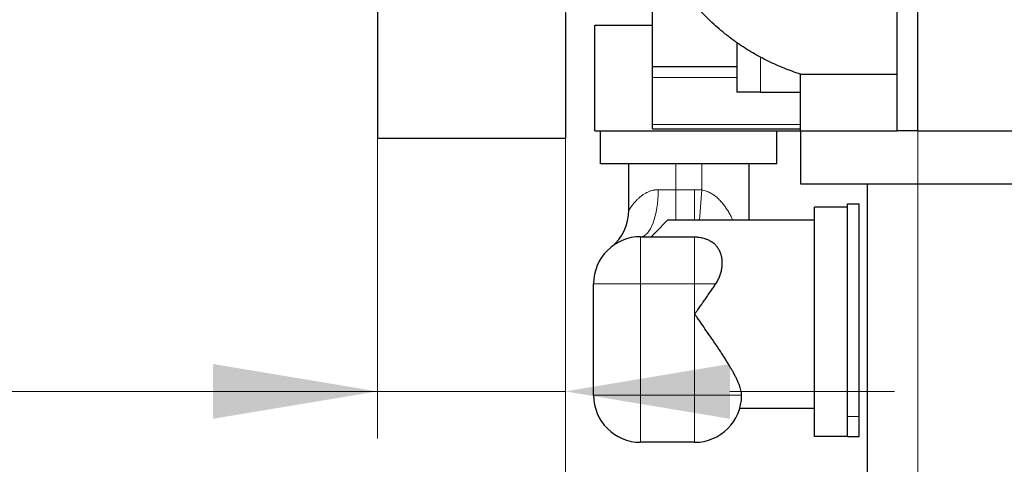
# Model space of a CAD drawing. Header units: inches. Extents: x 0 to 23760, y -13 to 16800.
# Tile 165 of 209: x 15915 to 16753, y 11255 to 11633. Entities that reach past the tile are written whole.
import ezdxf

# ---------------------------------------------------------------- set-up
doc = ezdxf.new("R2010")
doc.units = ezdxf.units.IN
doc.layers.add('254', color=7, linetype='Continuous', true_color=0xffffff)
doc.styles.add('latin_extended', font='simplex.shx')
doc.dimstyles.get("Standard").update_dxf_attribs({"dimtxt": 0.18, "dimasz": 0.18, "dimexe": 0.18, "dimexo": 0.0625, "dimgap": 0.09, "dimtad": 0, "dimtih": 1, "dimtoh": 1, "dimdec": 4, "dimzin": 0, "dimdsep": 46, "dimtxsty": 'Standard', "dimcen": 0.09, "dimadec": 0, "dimazin": 0, "dimtfac": 1, "dimtdec": 4, "dimtofl": 0, "dimtmove": 0, "dimatfit": 3, "dimfxl": 1, "dimtolj": 1, "dimtzin": 0, "dimarcsym": 0})

# ---------------------------------------------------------------- blocks, each defined once
blk = doc.blocks.new('_U4')
at = {"layer": '254', "color": 3, "linetype": 'Continuous', "lineweight": 13, "transparency": 16777216}
for p, q in [((16219.3, 12148.66), (16219.3, 11276.99)), ((16379.3, 12148.66), (16379.3, 11276.99)), ((16219.3, 11316.99), (14745.97, 11316.99)), ((16079.3, 11316.99), (15939.3, 11316.99)), ((16219.3, 11316.99), (16379.3, 11316.99)), ((16519.3, 11316.99), (16659.3, 11316.99))]:
    blk.add_line(p, q, dxfattribs=at)
at = {"layer": '254', "color": 3, "transparency": 16777216}
for points in [[(16079.3, 11293.65), (16079.3, 11340.32), (16219.3, 11316.99)], [(16519.3, 11340.32), (16519.3, 11293.65), (16379.3, 11316.99)]]:
    blk.add_solid(points, dxfattribs=at)
at = {"layer": 'Defpoints', "color": 0, "transparency": 16777216}
for p in [(16219.3, 12188.66), (16379.3, 12188.66), (16379.3, 11316.99)]:
    blk.add_point(p, dxfattribs=at)
at = {"layer": '254', "color": 2, "lineweight": 13, "transparency": 16777216, "insert": (14815.97, 11760.32), "char_height": 140, "attachment_point": 1, "style": 'latin_extended'}
blk.add_mtext('\\A1;\\C31;{\\H1.00x;\\Fsimplex.shx;Flywheel\\Fsimplex.shx;}\\C2;\\P  \\C2;90-240 ', dxfattribs=at)
blk = doc.blocks.new('_U5')
at = {"layer": '254', "color": 3, "linetype": 'Continuous', "lineweight": 13, "transparency": 16777216}
for p, q in [((16679.3, 11591.16), (16679.3, 10501.14)), ((16379.3, 11492.66), (16379.3, 10501.14)), ((16379.3, 10541.14), (15492.64, 10541.14)), ((16239.3, 10541.14), (16099.3, 10541.14)), ((16379.3, 10541.14), (16679.3, 10541.14)), ((16819.3, 10541.14), (16959.3, 10541.14))]:
    blk.add_line(p, q, dxfattribs=at)
at = {"layer": '254', "color": 3, "transparency": 16777216}
for points in [[(16239.3, 10517.8), (16239.3, 10564.47), (16379.3, 10541.14)], [(16819.3, 10564.47), (16819.3, 10517.8), (16679.3, 10541.14)]]:
    blk.add_solid(points, dxfattribs=at)
at = {"layer": 'Defpoints', "color": 0, "transparency": 16777216}
for p in [(16679.3, 11631.16), (16379.3, 11532.66), (16679.3, 10541.14)]:
    blk.add_point(p, dxfattribs=at)
at = {"layer": '254', "color": 2, "lineweight": 13, "transparency": 16777216, "insert": (15562.64, 10751.14), "char_height": 140, "attachment_point": 1, "style": 'latin_extended'}
blk.add_mtext('\\A1;300', dxfattribs=at)
blk = doc.blocks.new('_U6')
at = {"layer": '254', "color": 3, "linetype": 'Continuous', "lineweight": 13, "transparency": 16777216}
for p, q in [((16679.3, 11498.66), (16679.3, 10501.14)), ((20829.3, 11498.66), (20829.3, 10501.14)), ((16819.3, 10541.14), (20689.3, 10541.14))]:
    blk.add_line(p, q, dxfattribs=at)
at = {"layer": '254', "color": 3, "transparency": 16777216}
for points in [[(16819.3, 10564.47), (16819.3, 10517.8), (16679.3, 10541.14)], [(20689.3, 10517.8), (20689.3, 10564.47), (20829.3, 10541.14)]]:
    blk.add_solid(points, dxfattribs=at)
at = {"layer": 'Defpoints', "color": 0, "transparency": 16777216}
for p in [(16679.3, 11538.66), (20829.3, 11538.66), (20829.3, 10541.14)]:
    blk.add_point(p, dxfattribs=at)
at = {"layer": '254', "color": 2, "lineweight": 13, "transparency": 16777216, "insert": (18520.97, 10751.14), "char_height": 140, "attachment_point": 1, "style": 'latin_extended'}
blk.add_mtext('\\A1;4150', dxfattribs=at)

msp = doc.modelspace()

# ---------------------------------------------------------------- linework, layer by layer
at = {"layer": '254', "color": 2, "linetype": 'Continuous', "lineweight": 25}
for p, q in [((16679.303, 11538.656), (16679.303, 11723.656)), ((16219.303, 11711.821), (16219.303, 11532.656)), ((16453.303, 11593.446), (16453.303, 11705.739)), ((16661.303, 11713.703), (16661.303, 11538.656)), ((16379.303, 11639.238), (16379.303, 11532.656)), ((16404.303, 11628.655), (16453.303, 11628.655)), ((16404.303, 11538.656), (16404.303, 11628.655)), ((16525.303, 11613.652), (16525.303, 11571.656)), ((16453.303, 11584.208), (16453.303, 11593.446)), ((16453.303, 11593.446), (16525.302, 11593.446)), ((16453.303, 11544.162), (16453.303, 11584.208)), ((16579.303, 11538.656), (16579.303, 11587.074)), ((16579.303, 11587.074), (16661.303, 11587.074)), ((16545.303, 11571.656), (16525.303, 11571.656)), ((16545.303, 11571.656), (16579.303, 11571.656)), ((16404.303, 11538.656), (16579.302, 11538.656)), ((16409.303, 11510.656), (16409.303, 11538.656)), ((16453.303, 11540.332), (16453.303, 11544.162)), ((16453.303, 11540.332), (16579.302, 11540.332)), ((16559.303, 11510.656), (16559.303, 11538.656)), ((16579.303, 11538.656), (16661.314, 11538.656)), ((16579.303, 11538.656), (16579.303, 11493.656)), ((16679.303, 11538.656), (16661.303, 11538.656)), ((16679.303, 11538.656), (20829.303, 11538.656)), ((16219.303, 11532.656), (16379.303, 11532.656)), ((16559.303, 11510.656), (16409.303, 11510.656)), ((16433.303, 11471.106), (16433.303, 11510.656)), ((16535.303, 11510.656), (16535.303, 11462.756)), ((16579.303, 11493.656), (20829.303, 11493.656)), ((16636.303, 11113.214), (16636.303, 11493.654)), ((16619.303, 11473.656), (16591.303, 11473.656)), ((16591.303, 11278.656), (16591.303, 11473.656)), ((16619.303, 11295.656), (16619.303, 11476.656)), ((16619.303, 11476.656), (16629.303, 11476.656)), ((16629.303, 11295.656), (16629.303, 11476.656)), ((16466.303, 11462.656), (16455.684, 11452.037)), ((16591.303, 11462.755), (16466.303, 11462.755)), ((16466.303, 11462.755), (16466.303, 11462.656)), ((16443.303, 11448.656), (16452.303, 11448.656)), ((16455.684, 11452.037), (16452.303, 11448.656)), ((16452.303, 11448.656), (16452.303, 11448.202)), ((16489.303, 11448.202), (16452.303, 11448.202)), ((16403.303, 11313.656), (16403.303, 11408.656)), ((16527.796, 11302.755), (16591.303, 11302.755)), ((16619.303, 11295.259), (16619.303, 11295.656)), ((16619.303, 11278.656), (16619.303, 11295.261)), ((16629.303, 11278.656), (16629.303, 11295.656)), ((16619.303, 11278.656), (16591.303, 11278.656)), ((16619.303, 11278.656), (16629.303, 11278.656)), ((16489.303, 11273.656), (16443.303, 11273.656))]:
    msp.add_line(p, q, dxfattribs=at)
at = {"layer": '254', "color": 110, "linetype": 'Continuous', "lineweight": 13}
for p, q in [((16545.303, 11571.656), (16545.303, 11601.464)), ((16453.303, 11584.208), (16525.302, 11584.208)), ((16453.303, 11544.162), (16579.303, 11544.162)), ((16473.303, 11510.656), (16473.303, 11488.656)), ((16495.303, 11488.431), (16495.303, 11510.656)), ((16458.303, 11488.656), (16473.303, 11488.656)), ((16473.303, 11488.656), (16489.303, 11488.656)), ((16473.303, 11462.755), (16473.303, 11488.656)), ((16489.303, 11462.755), (16489.303, 11488.656)), ((16493.372, 11462.755), (16495.303, 11488.431)), ((16443.303, 11448.656), (16443.303, 11408.656)), ((16489.303, 11448.202), (16489.303, 11408.656)), ((16443.303, 11408.656), (16403.303, 11408.656)), ((16489.303, 11408.656), (16443.303, 11408.656)), ((16443.303, 11408.656), (16443.303, 11313.656)), ((16507.363, 11408.656), (16489.303, 11408.656)), ((16489.303, 11313.656), (16489.303, 11408.656)), ((16403.303, 11313.656), (16443.303, 11313.656)), ((16443.303, 11313.656), (16443.303, 11273.656)), ((16443.303, 11313.656), (16489.303, 11313.656)), ((16489.303, 11273.656), (16489.303, 11313.656)), ((16489.303, 11313.656), (16529.301, 11313.656)), ((16619.303, 11295.656), (16629.303, 11295.656))]:
    msp.add_line(p, q, dxfattribs=at)
msp.add_arc((16489.303, 11408.656), 80, 85.698778, 90, dxfattribs=at)
at = {"layer": '254', "color": 2, "linetype": 'Continuous', "lineweight": 25}
for centre, start, end in [((16393.303, 11471.106), 308.682187, 0), ((16443.303, 11408.656), 90, 180), ((16443.303, 11313.656), 180, 270), ((16489.303, 11313.656), 270, 359.738975)]:
    msp.add_arc(centre, 40, start, end, dxfattribs=at)
at = {"layer": '254', "color": 110, "linetype": 'Continuous', "lineweight": 13}
msp.add_ellipse((16443.303, 11488.656), major_axis=(0, 40), ratio=0.375, start_param=3.1415927, end_param=4.712389, dxfattribs=at)
at = {"layer": '254', "color": 2, "linetype": 'Continuous', "lineweight": 25}
for points, knots in [([(16579.303, 11587.074), (16576.963, 11587.818), (16574.639, 11588.604), (16570.022, 11590.262), (16567.728, 11591.134), (16563.169, 11592.963), (16560.904, 11593.921), (16556.399, 11595.924), (16554.16, 11596.97), (16549.707, 11599.151), (16547.494, 11600.287), (16543.091, 11602.651), (16540.902, 11603.88), (16536.547, 11606.435), (16534.381, 11607.761), (16530.073, 11610.514), (16527.931, 11611.941), (16523.668, 11614.903), (16521.547, 11616.438), (16518.383, 11618.826), (16517.331, 11619.636), (16516.019, 11620.668), (16515.758, 11620.875), (16515.235, 11621.29), (16514.452, 11621.916), (16513.673, 11622.547), (16511.086, 11624.667), (16509.047, 11626.408), (16505.027, 11629.982), (16503.046, 11631.815), (16499.144, 11635.577), (16497.223, 11637.506), (16494.386, 11640.475), (16493.448, 11641.477), (16491.587, 11643.507), (16490.664, 11644.534), (16488.833, 11646.616), (16487.925, 11647.67), (16486.574, 11649.271), (16486.126, 11649.809), (16485.457, 11650.62), (16485.234, 11650.891), (16484.79, 11651.435), (16483.682, 11652.798), (16482.593, 11654.177), (16480.871, 11656.402), (16480.022, 11657.524), (16479.184, 11658.656)], [0, 0, 0, 0, 0.0625, 0.0625, 0.125, 0.125, 0.1875, 0.1875, 0.25, 0.25, 0.3125, 0.3125, 0.375, 0.375, 0.4375, 0.4375, 0.5, 0.5, 0.5625, 0.5625, 0.59375, 0.59375, 0.6015625, 0.6015625, 0.609375, 0.625, 0.625, 0.6875, 0.6875, 0.75, 0.75, 0.8125, 0.8125, 0.84375, 0.84375, 0.875, 0.875, 0.90625, 0.90625, 0.921875, 0.921875, 0.9296875, 0.9296875, 0.9375, 0.96875, 0.96875, 1, 1, 1, 1]), ([(16452.303, 11448.202), (16452.569, 11448.547), (16452.841, 11448.885), (16453.253, 11449.383), (16453.392, 11449.548), (16453.671, 11449.874), (16453.812, 11450.036), (16454.518, 11450.835), (16455.095, 11451.448), (16455.684, 11452.037)], [0, 0, 0, 0, 0.25, 0.25, 0.375, 0.375, 0.5, 0.5, 1, 1, 1, 1]), ([(16507.363, 11408.656), (16507.722, 11409.187), (16508.06, 11409.723), (16508.699, 11410.807), (16509, 11411.354), (16509.566, 11412.457), (16509.831, 11413.013), (16510.327, 11414.132), (16510.558, 11414.696), (16510.986, 11415.831), (16511.184, 11416.402), (16511.456, 11417.263), (16511.543, 11417.551), (16511.667, 11417.984), (16511.707, 11418.129), (16511.785, 11418.418), (16511.824, 11418.563), (16512.009, 11419.285), (16512.139, 11419.86), (16512.366, 11421.005), (16512.462, 11421.575), (16512.622, 11422.71), (16512.749, 11423.84), (16512.81, 11424.958), (16512.839, 11426.071), (16512.837, 11426.624), (16512.813, 11427.312), (16512.805, 11427.519), (16512.794, 11427.725), (16512.786, 11427.862), (16512.781, 11427.93), (16512.759, 11428.272), (16512.737, 11428.544), (16512.659, 11429.353), (16512.522, 11430.415), (16512.319, 11431.448), (16512.084, 11432.464), (16511.95, 11432.965), (16511.648, 11433.952), (16511.481, 11434.438), (16511.111, 11435.396), (16510.908, 11435.867), (16510.633, 11436.447), (16510.548, 11436.62), (16510.461, 11436.792), (16510.403, 11436.907), (16510.373, 11436.964), (16510.224, 11437.249), (16510.1, 11437.474), (16509.717, 11438.139), (16509.446, 11438.571), (16508.87, 11439.41), (16508.565, 11439.817), (16507.922, 11440.609), (16507.583, 11440.994), (16506.869, 11441.74), (16506.494, 11442.101), (16505.705, 11442.801), (16505.291, 11443.139), (16504.748, 11443.547), (16504.638, 11443.628), (16504.415, 11443.788), (16504.302, 11443.868), (16503.961, 11444.103), (16503.73, 11444.256), (16503.023, 11444.702), (16502.536, 11444.983), (16501.529, 11445.515), (16501.008, 11445.764), (16499.93, 11446.232), (16499.374, 11446.45), (16498.725, 11446.676), (16498.653, 11446.701), (16498.507, 11446.75), (16498.434, 11446.775), (16498.215, 11446.847), (16497.773, 11446.988), (16497.326, 11447.117), (16496.423, 11447.362), (16495.809, 11447.506), (16494.56, 11447.755), (16493.924, 11447.86), (16493.113, 11447.966), (16492.869, 11447.996), (16492.623, 11448.023), (16492.459, 11448.041), (16492.376, 11448.049), (16491.964, 11448.089), (16491.633, 11448.116), (16490.639, 11448.181), (16489.972, 11448.202), (16489.303, 11448.202)], [0, 0, 0, 0, 0.03125, 0.03125, 0.0625, 0.0625, 0.09375, 0.09375, 0.125, 0.125, 0.15625, 0.15625, 0.171875, 0.171875, 0.1796875, 0.1796875, 0.1875, 0.1875, 0.21875, 0.21875, 0.25, 0.25, 0.28125, 0.3125, 0.3125, 0.34375, 0.34375, 0.3515625, 0.3554687, 0.3554687, 0.359375, 0.359375, 0.375, 0.375, 0.40625, 0.4375, 0.4375, 0.46875, 0.46875, 0.5, 0.5, 0.53125, 0.53125, 0.5390625, 0.5429687, 0.5429687, 0.546875, 0.546875, 0.5625, 0.5625, 0.59375, 0.59375, 0.625, 0.625, 0.65625, 0.65625, 0.6875, 0.6875, 0.71875, 0.71875, 0.7265625, 0.7265625, 0.734375, 0.734375, 0.75, 0.75, 0.78125, 0.78125, 0.8125, 0.8125, 0.84375, 0.84375, 0.8476562, 0.8476562, 0.8515625, 0.8515625, 0.859375, 0.875, 0.875, 0.90625, 0.90625, 0.9375, 0.9375, 0.9453125, 0.9492187, 0.9492187, 0.953125, 0.953125, 0.96875, 0.96875, 1, 1, 1, 1]), ([(16529.301, 11313.656), (16529.297, 11313.988), (16529.28, 11314.327), (16529.238, 11314.848), (16529.221, 11315.023), (16529.191, 11315.289), (16529.18, 11315.378), (16529.157, 11315.557), (16529.145, 11315.647), (16529.03, 11316.457), (16528.884, 11317.198), (16528.515, 11318.72), (16528.292, 11319.501), (16527.775, 11321.103), (16527.482, 11321.924), (16526.832, 11323.604), (16526.475, 11324.464), (16525.991, 11325.562), (16525.893, 11325.783), (16525.742, 11326.116), (16525.692, 11326.228), (16525.59, 11326.451), (16525.333, 11327.008), (16525.066, 11327.57), (16524.41, 11328.927), (16523.949, 11329.841), (16522.987, 11331.688), (16522.486, 11332.622), (16521.446, 11334.509), (16520.908, 11335.461), (16519.797, 11337.386), (16519.225, 11338.359), (16518.049, 11340.322), (16517.445, 11341.313), (16516.517, 11342.814), (16516.204, 11343.317), (16515.809, 11343.949), (16515.73, 11344.075), (16515.571, 11344.328), (16515.332, 11344.708), (16515.091, 11345.088), (16514.288, 11346.356), (16513.635, 11347.372), (16512.314, 11349.411), (16511.646, 11350.434), (16510.293, 11352.484), (16509.609, 11353.512), (16508.228, 11355.575), (16507.53, 11356.61), (16506.122, 11358.685), (16505.412, 11359.726), (16503.98, 11361.815), (16503.259, 11362.863), (16501.804, 11364.966), (16501.072, 11366.021), (16499.597, 11368.139), (16498.854, 11369.202), (16497.92, 11370.535), (16497.733, 11370.802), (16497.359, 11371.337), (16497.171, 11371.604), (16496.607, 11372.407), (16496.231, 11372.942), (16495.102, 11374.548), (16494.347, 11375.62), (16493.214, 11377.228), (16492.836, 11377.764), (16492.08, 11378.837), (16491.701, 11379.374), (16491.134, 11380.18), (16490.945, 11380.449), (16490.662, 11380.852), (16490.568, 11380.987), (16490.38, 11381.257), (16490.286, 11381.392), (16490.146, 11381.595), (16490.1, 11381.663), (16490.007, 11381.798), (16489.961, 11381.866), (16489.869, 11382.003), (16489.824, 11382.072), (16489.757, 11382.175), (16489.735, 11382.21), (16489.691, 11382.28), (16489.67, 11382.315), (16489.628, 11382.386), (16489.608, 11382.422), (16489.57, 11382.496), (16489.552, 11382.533), (16489.533, 11382.581), (16489.53, 11382.59), (16489.523, 11382.61), (16489.52, 11382.62), (16489.511, 11382.65), (16489.506, 11382.67), (16489.5, 11382.71), (16489.498, 11382.731), (16489.497, 11382.762), (16489.498, 11382.772), (16489.499, 11382.793), (16489.502, 11382.824), (16489.509, 11382.854), (16489.52, 11382.893), (16489.527, 11382.913), (16489.549, 11382.971), (16489.566, 11383.008), (16489.604, 11383.081), (16489.624, 11383.117), (16489.665, 11383.188), (16489.686, 11383.223), (16489.751, 11383.327), (16489.796, 11383.396), (16489.886, 11383.533), (16489.932, 11383.602), (16490.07, 11383.805), (16490.163, 11383.941), (16490.35, 11384.21), (16490.443, 11384.345), (16490.631, 11384.614), (16490.725, 11384.749), (16491.008, 11385.152), (16491.197, 11385.42), (16491.574, 11385.957), (16491.763, 11386.225), (16492.329, 11387.029), (16492.707, 11387.564), (16493.462, 11388.635), (16493.839, 11389.17), (16494.593, 11390.24), (16494.97, 11390.775), (16495.534, 11391.577), (16495.722, 11391.844), (16496.098, 11392.379), (16496.286, 11392.646), (16497.223, 11393.981), (16497.969, 11395.044), (16499.451, 11397.164), (16500.188, 11398.22), (16501.652, 11400.325), (16502.379, 11401.374), (16503.822, 11403.466), (16504.538, 11404.508), (16505.959, 11406.587), (16506.664, 11407.623), (16507.363, 11408.656)], [0, 0, 0, 0, 0.015625, 0.015625, 0.0234375, 0.0234375, 0.0273438, 0.0273438, 0.03125, 0.03125, 0.0625, 0.0625, 0.09375, 0.09375, 0.125, 0.125, 0.15625, 0.15625, 0.1640625, 0.1640625, 0.1679688, 0.1679688, 0.171875, 0.1875, 0.1875, 0.21875, 0.21875, 0.25, 0.25, 0.28125, 0.28125, 0.3125, 0.3125, 0.34375, 0.34375, 0.359375, 0.359375, 0.3632813, 0.3632813, 0.3671875, 0.375, 0.375, 0.40625, 0.40625, 0.4375, 0.4375, 0.46875, 0.46875, 0.5, 0.5, 0.53125, 0.53125, 0.5625, 0.5625, 0.59375, 0.59375, 0.625, 0.625, 0.6328125, 0.6328125, 0.640625, 0.640625, 0.65625, 0.65625, 0.6875, 0.6875, 0.703125, 0.703125, 0.71875, 0.71875, 0.7265625, 0.7265625, 0.7304688, 0.7304688, 0.734375, 0.734375, 0.7363281, 0.7363281, 0.7382813, 0.7382813, 0.7402344, 0.7402344, 0.7412109, 0.7412109, 0.7421875, 0.7421875, 0.7431641, 0.7431641, 0.7441406, 0.7441406, 0.7443848, 0.7443848, 0.7446289, 0.7446289, 0.7451172, 0.7451172, 0.7456055, 0.7456055, 0.7458496, 0.7458496, 0.7460938, 0.746582, 0.746582, 0.7470703, 0.7470703, 0.7480469, 0.7480469, 0.7490234, 0.7490234, 0.75, 0.75, 0.7519531, 0.7519531, 0.7539063, 0.7539063, 0.7578125, 0.7578125, 0.7617188, 0.7617188, 0.765625, 0.765625, 0.7734375, 0.7734375, 0.78125, 0.78125, 0.796875, 0.796875, 0.8125, 0.8125, 0.828125, 0.828125, 0.8359375, 0.8359375, 0.84375, 0.84375, 0.875, 0.875, 0.90625, 0.90625, 0.9375, 0.9375, 0.96875, 0.96875, 1, 1, 1, 1])]:
    msp.add_open_spline(points, degree=3, knots=knots, dxfattribs=at)
at = {"layer": '254', "color": 110, "linetype": 'Continuous', "lineweight": 13}
for points, knots in [([(16433.303, 11471.106), (16433.304, 11471.108), (16433.315, 11471.125), (16433.357, 11471.192), (16433.389, 11471.243), (16433.515, 11471.444), (16433.64, 11471.641), (16433.885, 11472.022), (16433.977, 11472.163), (16434.103, 11472.355), (16434.129, 11472.394), (16434.182, 11472.474), (16434.263, 11472.597), (16434.377, 11472.768), (16434.468, 11472.903), (16434.53, 11472.994), (16434.561, 11473.04), (16434.656, 11473.181), (16434.722, 11473.277), (16434.924, 11473.57), (16435.066, 11473.775), (16435.365, 11474.197), (16435.522, 11474.415), (16435.849, 11474.863), (16436.019, 11475.093), (16436.373, 11475.563), (16436.557, 11475.803), (16436.938, 11476.29), (16437.135, 11476.538), (16437.747, 11477.291), (16438.182, 11477.806), (16438.876, 11478.589), (16439.114, 11478.852), (16439.482, 11479.248), (16439.669, 11479.446), (16439.86, 11479.645), (16439.988, 11479.777), (16440.052, 11479.844), (16440.636, 11480.44), (16441.181, 11480.967), (16442.322, 11482.005), (16442.92, 11482.516), (16443.859, 11483.262), (16444.18, 11483.507), (16444.836, 11483.989), (16445.172, 11484.226), (16445.861, 11484.691), (16446.213, 11484.918), (16446.935, 11485.361), (16447.305, 11485.577), (16447.779, 11485.838), (16447.875, 11485.89), (16448.067, 11485.993), (16448.356, 11486.145), (16448.65, 11486.293), (16449.242, 11486.581), (16449.644, 11486.764), (16450.464, 11487.109), (16450.881, 11487.272), (16451.733, 11487.574), (16452.167, 11487.714), (16453.052, 11487.969), (16453.504, 11488.084), (16454.195, 11488.234), (16454.428, 11488.281), (16454.722, 11488.335), (16454.781, 11488.345), (16454.899, 11488.366), (16455.077, 11488.396), (16455.73, 11488.498), (16456.333, 11488.565), (16457.309, 11488.637), (16457.803, 11488.656), (16458.303, 11488.656)], [0, 0, 0, 0, 0.0297787, 0.0297787, 0.0610761, 0.0610761, 0.123671, 0.123671, 0.1549685, 0.1549685, 0.1627929, 0.1627929, 0.1706172, 0.186266, 0.1940903, 0.1940903, 0.2019147, 0.2019147, 0.2175634, 0.2175634, 0.2488609, 0.2488609, 0.2801584, 0.2801584, 0.3114558, 0.3114558, 0.3427533, 0.3427533, 0.3740507, 0.3740507, 0.4366457, 0.4366457, 0.4679431, 0.4679431, 0.4835919, 0.4914162, 0.4914162, 0.4992406, 0.4992406, 0.5618355, 0.5618355, 0.6244304, 0.6244304, 0.6557279, 0.6557279, 0.6870254, 0.6870254, 0.7183228, 0.7183228, 0.7496203, 0.7496203, 0.7574447, 0.7574447, 0.765269, 0.7809178, 0.7809178, 0.8122152, 0.8122152, 0.8435127, 0.8435127, 0.8748101, 0.8748101, 0.9061076, 0.9061076, 0.9217563, 0.9217563, 0.9256685, 0.9256685, 0.9295807, 0.9374051, 0.9687025, 0.9687025, 1, 1, 1, 1]), ([(16495.303, 11488.431), (16495.996, 11488.326), (16496.676, 11488.188), (16498.014, 11487.848), (16498.671, 11487.647), (16499.963, 11487.186), (16500.598, 11486.927), (16501.536, 11486.498), (16501.846, 11486.348), (16502.23, 11486.153), (16502.307, 11486.114), (16502.46, 11486.034), (16502.689, 11485.913), (16502.915, 11485.79), (16503.665, 11485.371), (16504.249, 11485.014), (16505.105, 11484.45), (16505.386, 11484.258), (16505.804, 11483.962), (16505.942, 11483.862), (16506.216, 11483.661), (16506.352, 11483.559), (16507.027, 11483.047), (16507.55, 11482.624), (16508.566, 11481.753), (16509.059, 11481.306), (16510.018, 11480.39), (16510.485, 11479.921), (16511.394, 11478.964), (16511.836, 11478.475), (16512.699, 11477.481), (16513.12, 11476.975), (16513.942, 11475.946), (16514.342, 11475.423), (16514.832, 11474.761), (16514.929, 11474.628), (16515.122, 11474.361), (16515.41, 11473.96), (16515.692, 11473.556), (16516.248, 11472.745), (16516.608, 11472.2), (16517.309, 11471.102), (16517.651, 11470.548), (16518.316, 11469.434), (16518.64, 11468.873), (16519.588, 11467.179), (16520.188, 11466.035), (16521.064, 11464.262), (16521.36, 11463.642), (16521.648, 11463.019)], [0, 0, 0, 0, 0.0524535, 0.0524535, 0.104907, 0.104907, 0.1573605, 0.1573605, 0.1835873, 0.1835873, 0.190144, 0.190144, 0.1967007, 0.2098141, 0.2098141, 0.2622676, 0.2622676, 0.2884943, 0.2884943, 0.3016077, 0.3016077, 0.3147211, 0.3147211, 0.3671746, 0.3671746, 0.4196281, 0.4196281, 0.4720816, 0.4720816, 0.5245351, 0.5245351, 0.5769886, 0.5769886, 0.6294422, 0.6294422, 0.6425555, 0.6425555, 0.6556689, 0.6818957, 0.6818957, 0.7343492, 0.7343492, 0.7868027, 0.7868027, 0.8392562, 0.8392562, 0.9441632, 0.9441632, 1, 1, 1, 1])]:
    msp.add_open_spline(points, degree=3, knots=knots, dxfattribs=at)
at = {"layer": '254', "color": 2, "linetype": 'Continuous', "lineweight": 25}
msp.add_open_spline([(16529.302, 11313.474), (16529.303, 11313.534), (16529.302, 11313.595), (16529.301, 11313.656)], degree=3, dxfattribs=at)

# ---------------------------------------------------------------- dimensions: what is measured, and where the dimension line sits
at = {"layer": '254', "color": 2, "linetype": 'Continuous', "lineweight": 13}
dim = msp.add_linear_dim(base=(16379.303, 11316.987), p1=(16219.303, 12188.656), p2=(16379.303, 12188.656), text='\\C31;{\\H1.00x;\\Fsimplex.shx;Flywheel\\Fsimplex.shx;}\\C2;\\P  \\C2;90-240 ', dimstyle='Standard', override={"dimscale": 40, "dimtxt": 3.5, "dimasz": 3.5, "dimexe": 1, "dimexo": 1, "dimgap": 1.75, "dimtad": 1, "dimtih": 1, "dimtoh": 0, "dimdec": 2, "dimlfac": 0.025, "dimzin": 8, "dimdsep": 46, "dimlunit": 2, "dimpost": '', "dimtxsty": 'latin_extended', "dimsah": 1, "dimse1": 0, "dimse2": 0, "dimsd1": 0, "dimsd2": 0, "dimclrd": 3, "dimclre": 3, "dimclrt": 2, "dimtol": 0, "dimtm": -0.1, "dimtfac": 0.714286, "dimtdec": 3, "dimtofl": 1, "dimtmove": 0, "dimtzin": 8, "dimlwd": 13, "dimlwe": 13}, dxfattribs=at)
dim.commit()
dim.dimension.update_dxf_attribs({"geometry": '_U4', "text_midpoint": (15342.636, 11316.987), "dimtype": 160})
for base, p1, p2, picture, middle in [((16679.303, 10541.137), (16379.303, 11532.656), (16679.303, 11631.156), '_U5', (15742.636, 10541.137)), ((20829.303, 10541.137), (16679.303, 11538.656), (20829.303, 11538.656), '_U6', (18754.303, 10541.137))]:
    dim = msp.add_linear_dim(base=base, p1=p1, p2=p2, dimstyle='Standard', override={"dimscale": 40, "dimtxt": 3.5, "dimasz": 3.5, "dimexe": 1, "dimexo": 1, "dimgap": 1.75, "dimtad": 1, "dimtih": 1, "dimtoh": 0, "dimdec": 2, "dimlfac": 1, "dimzin": 8, "dimdsep": 46, "dimlunit": 2, "dimtxsty": 'latin_extended', "dimsah": 1, "dimse1": 0, "dimse2": 0, "dimsd1": 0, "dimsd2": 0, "dimclrd": 3, "dimclre": 3, "dimclrt": 2, "dimtol": 0, "dimtm": -0.1, "dimtfac": 0.714286, "dimtdec": 3, "dimtofl": 1, "dimtmove": 0, "dimtzin": 8, "dimlwd": 13, "dimlwe": 13}, dxfattribs=at)
    dim.commit()
    dim.dimension.update_dxf_attribs({"geometry": picture, "text_midpoint": middle, "dimtype": 160})

doc.saveas('drawing.dxf')
